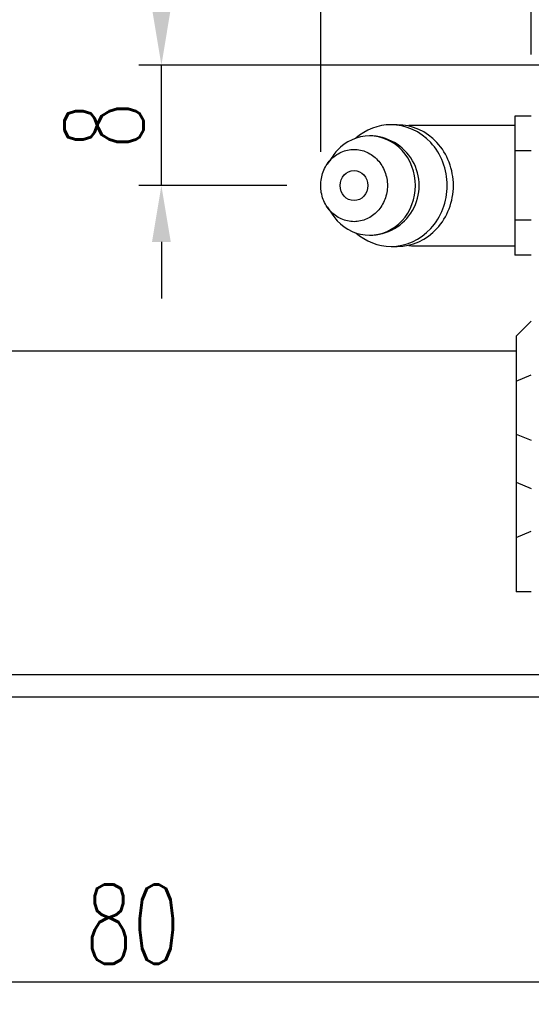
# Model space of a CAD drawing. Header units: millimetres. Extents: x 20 to 369, y 420 to 544.
# Tile 3 of 65: x 226 to 260, y 420 to 485. Entities that reach past the tile are written whole.
import ezdxf

# ---------------------------------------------------------------- set-up
doc = ezdxf.new("R2010")
doc.units = ezdxf.units.MM
doc.layers.get('DEFPOINTS').update_dxf_attribs({"linetype": 'CONTINUOUS'})
doc.layers.add('2', color=7, linetype='CONTINUOUS')
doc.layers.add('DIM', color=4, linetype='CONTINUOUS')
doc.styles.add('DIM-7', font='SIMPLEX.shx', dxfattribs={"width": 0.7, "bigfont": 'chineset.shx'})
doc.dimstyles.new('CNS', dxfattribs={"dimtxt": 3.5, "dimasz": 2.5, "dimexe": 1, "dimexo": 1.5, "dimgap": 0.09, "dimtad": 0, "dimdsep": 46, "dimtxsty": 'DIM-7', "dimcen": 0.09, "dimclrd": 4, "dimclre": 4, "dimclrt": 4, "dimadec": 0, "dimazin": 0, "dimtfac": 1, "dimtix": 1, "dimtmove": 2, "dimatfit": 3, "dimfxl": 1, "dimtvp": 0.971429, "dimtolj": 1, "dimarcsym": 0})

# ---------------------------------------------------------------- blocks, each defined once
blk = doc.blocks.new('*D14')
at = {"layer": 'DEFPOINTS', "color": 0}
for p in [(193.553, 438.022), (273.553, 438.022), (273.553, 421.124)]:
    blk.add_point(p, dxfattribs=at)
at = {"layer": 'DIM', "color": 7, "lineweight": -2}
for p, q in [((193.553, 435.772), (193.553, 419.624)), ((273.553, 435.772), (273.553, 419.624)), ((197.303, 421.124), (269.803, 421.124))]:
    blk.add_line(p, q, dxfattribs=at)
at = {"layer": 'DIM', "color": 7}
for points in [[(197.303, 421.749), (197.303, 420.499), (193.553, 421.124)], [(269.803, 421.749), (269.803, 420.499), (273.553, 421.124)]]:
    blk.add_solid(points, dxfattribs=at)
at = {"layer": 'DIM', "color": 7, "insert": (233.553, 424.949), "char_height": 5.25, "attachment_point": 5, "style": 'DIM-7'}
blk.add_mtext('\\A1;80', dxfattribs=at)
blk = doc.blocks.new('*D27')
at = {"layer": 'DEFPOINTS', "color": 0}
for p in [(235.466, 482.022), (273.553, 482.022), (246.053, 474.022)]:
    blk.add_point(p, dxfattribs=at)
at = {"layer": 'DIM', "color": 7, "lineweight": -2}
for p, q in [((235.466, 485.772), (235.466, 489.522)), ((271.303, 482.022), (233.966, 482.022)), ((235.466, 474.022), (235.466, 482.022)), ((243.803, 474.022), (233.966, 474.022)), ((235.466, 470.272), (235.466, 466.522))]:
    blk.add_line(p, q, dxfattribs=at)
at = {"layer": 'DIM', "color": 7}
for points in [[(234.841, 485.772), (236.091, 485.772), (235.466, 482.022)], [(234.841, 470.272), (236.091, 470.272), (235.466, 474.022)]]:
    blk.add_solid(points, dxfattribs=at)
at = {"layer": 'DIM', "color": 7, "insert": (231.641, 478.022), "char_height": 5.25, "attachment_point": 5, "rotation": 90, "style": 'DIM-7'}
blk.add_mtext('\\A1;8', dxfattribs=at)
blk = doc.blocks.new('*D28')
at = {"layer": 'DEFPOINTS', "color": 0}
for p in [(260.053, 512.917), (260.053, 480.472), (246.053, 474.022)]:
    blk.add_point(p, dxfattribs=at)
at = {"layer": 'DIM', "color": 7, "lineweight": -2}
for p, q in [((246.053, 476.272), (246.053, 514.417)), ((260.053, 482.722), (260.053, 514.417)), ((249.803, 512.917), (256.303, 512.917))]:
    blk.add_line(p, q, dxfattribs=at)
at = {"layer": 'DIM', "color": 7}
for points in [[(249.803, 513.542), (249.803, 512.292), (246.053, 512.917)], [(256.303, 513.542), (256.303, 512.292), (260.053, 512.917)]]:
    blk.add_solid(points, dxfattribs=at)
at = {"layer": 'DIM', "color": 7, "insert": (253.053, 518.117), "char_height": 5.25, "attachment_point": 5, "style": 'DIM-7'}
blk.add_mtext('\\A1;(14)', dxfattribs=at)

msp = doc.modelspace()

# ---------------------------------------------------------------- linework, layer by layer
at = {"layer": '2', "color": 0, "linetype": 'Continuous'}
for p, q in [((260.053, 478.641), (258.953, 478.641)), ((258.953, 478.641), (258.953, 477.486)), ((251.142, 478.064), (250.728, 478.064)), ((258.953, 478.022), (252.271, 478.022)), ((258.953, 477.486), (258.953, 476.332)), ((260.053, 476.332), (258.953, 476.332)), ((258.953, 476.332), (258.953, 474.022)), ((246.85, 475.981), (246.486, 475.447)), ((258.953, 474.022), (258.953, 471.713)), ((246.486, 472.598), (246.85, 472.064)), ((260.053, 471.713), (258.953, 471.713)), ((258.953, 471.713), (258.953, 470.558)), ((258.953, 470.558), (258.953, 469.403)), ((250.728, 469.981), (251.142, 469.981)), ((252.271, 470.022), (258.953, 470.022)), ((260.053, 469.403), (258.953, 469.403)), ((259.053, 464.022), (260.053, 465.022)), ((259.053, 464.022), (259.053, 461.034)), ((259.054, 463.022), (173.553, 463.022)), ((259.053, 461.034), (260.053, 461.449)), ((259.053, 461.034), (259.053, 457.51)), ((259.053, 457.51), (259.053, 454.31)), ((259.053, 457.51), (260.053, 457.096)), ((259.053, 454.31), (259.053, 450.637)), ((259.053, 454.31), (260.053, 453.896)), ((259.053, 450.637), (260.053, 451.051)), ((259.053, 450.637), (259.053, 447.022)), ((260.053, 447.022), (259.053, 447.022))]:
    msp.add_line(p, q, dxfattribs=at)
for centre, radius, start, end in [((252.271, 474.022), 4, 89.99998, 95.2678), ((249.304, 474.022), 3.3, 269.97396, 90), ((252.271, 474.022), 4, 264.82783, 270.00002)]:
    msp.add_arc(centre, radius, start, end, dxfattribs=at)
msp.add_ellipse((248.271, 474.022), major_axis=(0, -1), ratio=0.92388, dxfattribs=at)
for points, knots in [([(248.389, 470.873), (249.047, 470.304), (249.885, 469.981), (251.705, 469.981), (252.677, 470.416), (254.059, 471.913), (254.462, 472.964), (254.462, 475.08), (254.059, 476.132), (252.677, 477.628), (251.705, 478.064), (249.885, 478.064), (249.047, 477.74), (248.389, 477.172)], [0, 0, 0, 0, 0.150594, 0.150594, 0.325297, 0.325297, 0.5, 0.5, 0.674703, 0.674703, 0.849406, 0.849406, 1, 1, 1, 1]), ([(251.143, 469.981), (252.12, 469.981), (253.091, 470.416), (254.474, 471.913), (254.876, 472.964), (254.876, 475.08), (254.474, 476.132), (253.091, 477.628), (252.12, 478.064), (251.142, 478.064)], [0, 0, 0, 0, 0.249977, 0.249977, 0.499984, 0.499984, 0.749992, 0.749992, 1, 1, 1, 1]), ([(246.852, 472.064), (246.941, 471.931), (247.041, 471.805), (247.713, 471.078), (248.506, 470.722), (250.102, 470.722), (250.895, 471.078), (252.024, 472.3), (252.353, 473.158), (252.353, 474.886), (252.024, 475.745), (250.895, 476.967), (250.102, 477.322), (248.506, 477.322), (247.713, 476.967), (247.041, 476.239), (246.941, 476.114), (246.852, 475.981)], [0, 0, 0, 0, 0.029891, 0.029891, 0.186594, 0.186594, 0.343297, 0.343297, 0.5, 0.5, 0.656703, 0.656703, 0.813406, 0.813406, 0.970109, 0.970109, 1, 1, 1, 1]), ([(246.053, 474.022), (246.053, 473.865), (246.082, 473.551), (246.209, 473.098), (246.415, 472.68), (246.693, 472.314), (247.031, 472.014), (247.417, 471.791), (247.835, 471.653), (248.271, 471.607), (248.706, 471.653), (249.125, 471.791), (249.511, 472.014), (249.849, 472.314), (250.126, 472.68), (250.333, 473.098), (250.46, 473.551), (250.502, 474.022), (250.46, 474.493), (250.333, 474.947), (250.126, 475.364), (249.849, 475.73), (249.511, 476.031), (249.125, 476.254), (248.706, 476.391), (248.271, 476.438), (247.835, 476.391), (247.417, 476.254), (247.031, 476.031), (246.693, 475.73), (246.415, 475.364), (246.141, 474.81), (246.054, 474.336), (246.053, 474.022)], [0, 0, 0, 0, 0.031259, 0.062519, 0.093778, 0.125038, 0.156297, 0.187556, 0.218816, 0.250075, 0.281335, 0.312594, 0.343853, 0.375113, 0.406372, 0.437632, 0.468891, 0.500151, 0.53141, 0.562669, 0.593929, 0.625188, 0.656448, 0.687707, 0.718966, 0.750226, 0.781485, 0.812745, 0.844004, 0.875263, 0.906523, 0.937782, 1, 1, 1, 1])]:
    msp.add_open_spline(points, degree=3, knots=knots, dxfattribs=at)
for points in [[(368.553, 441.522), (216.976, 441.522)], [(368.553, 440.022), (173.553, 440.022)]]:
    msp.add_open_spline(points, degree=1, dxfattribs=at)

# ---------------------------------------------------------------- dimensions: what is measured, and where the dimension line sits
at = {"layer": 'DIM', "color": 0}
dim = msp.add_linear_dim(base=(260.053, 512.917), p1=(246.053, 474.022), p2=(260.053, 480.472), text='(<>)', dimstyle='CNS', override={"dimscale": 1.5, "dimgap": 0.8, "dimtad": 1, "dimclrd": 7, "dimclre": 7, "dimclrt": 7, "dimadec": 2, "dimazin": 2, "dimtm": 1e-09, "dimtfac": 0.6, "dimtmove": 1}, dxfattribs=at)
dim.commit()
dim.dimension.update_dxf_attribs({"geometry": '*D28', "text_midpoint": (253.053, 518.117)})
dim = msp.add_linear_dim(base=(235.466, 482.022), p1=(246.053, 474.022), p2=(273.553, 482.022), angle=90, dimstyle='CNS', override={"dimscale": 1.5, "dimgap": 0.8, "dimtad": 1, "dimclrd": 7, "dimclre": 7, "dimclrt": 7, "dimadec": 2, "dimazin": 2, "dimtm": 1e-09, "dimtfac": 0.6, "dimtmove": 1}, dxfattribs=at)
dim.commit()
dim.dimension.update_dxf_attribs({"geometry": '*D27', "text_midpoint": (231.641, 478.022)})
dim = msp.add_linear_dim(base=(273.553, 421.124), p1=(193.553, 438.022), p2=(273.553, 438.022), dimstyle='CNS', override={"dimscale": 1.5, "dimgap": 0.8, "dimtad": 1, "dimclrd": 7, "dimclre": 7, "dimclrt": 7, "dimadec": 2, "dimazin": 2, "dimtm": 1e-09, "dimtfac": 0.6, "dimtmove": 1}, dxfattribs=at)
dim.commit()
dim.dimension.update_dxf_attribs({"geometry": '*D14', "text_midpoint": (233.553, 424.949)})

doc.saveas('drawing.dxf')
